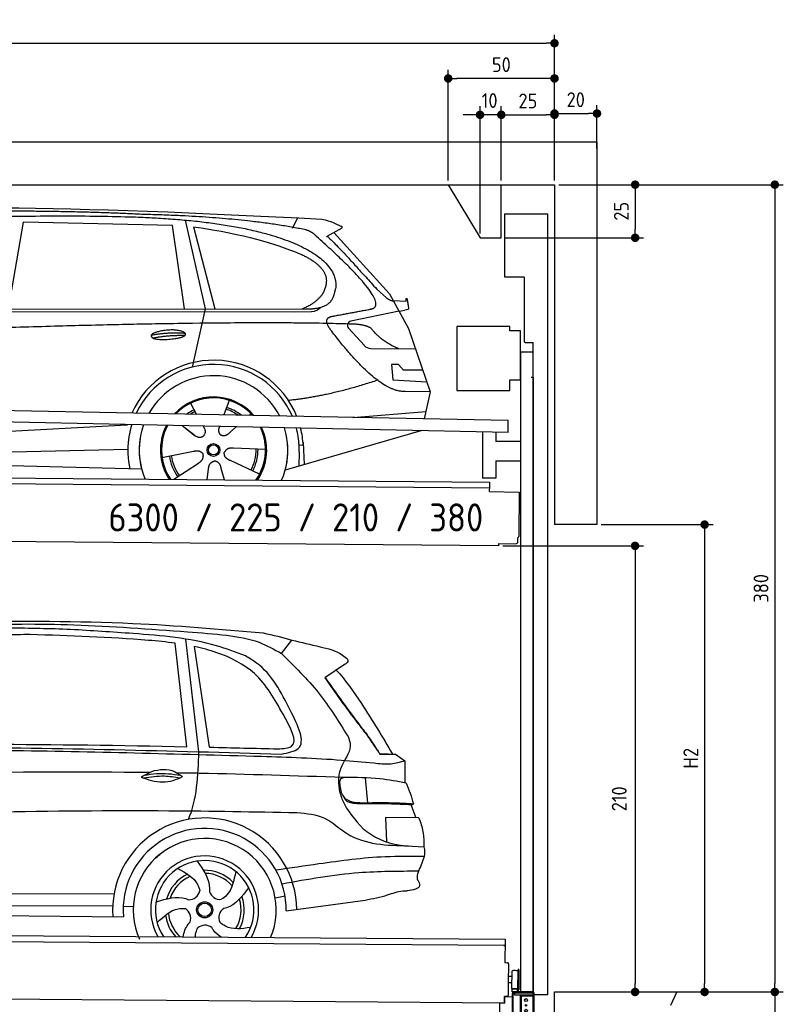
# Model space of a CAD drawing. Header units: millimetres. Extents: x -411 to 6777, y 0 to 7027.
# Tile 6 of 6: x 3183 to 6777, y 2392 to 7027. Entities that reach past the tile are written whole.
import ezdxf

# ---------------------------------------------------------------- set-up
doc = ezdxf.new("R2010")
doc.units = ezdxf.units.MM
doc.layers.add('4', color=3, linetype='Continuous')
for name, color, linetype, lineweight in [('AM_0', 7, 'Continuous', 50), ('car', 10, 'Continuous', 25), ('Freiraum', 7, 'Continuous', 25), ('Gebäude', 7, 'Continuous', 25), ('Logo', 7, 'Continuous', 25), ('Plattform', 7, 'Continuous', 25), ('Ständer vorne', 7, 'Continuous', 25), ('Tor', 200, 'Continuous', 25)]:
    doc.layers.add(name, color=color, linetype=linetype, lineweight=lineweight)
doc.styles.get("Standard").update_dxf_attribs({"font": 'ISOCP.SHX'})
doc.dimstyles.new('GEN-ISO', dxfattribs={"dimscale": 20, "dimtxt": 3.5, "dimasz": 2, "dimexe": 2, "dimexo": 1, "dimgap": 1.5, "dimtad": 1, "dimdec": 1, "dimlfac": 0.1, "dimdsep": 46, "dimtxsty": 'STANDARD', "dimblk": 'PUNKT', "dimcen": 2, "dimclrd": 256, "dimclre": 256, "dimclrt": 2, "dimadec": 0, "dimazin": 0, "dimtp": 0.1, "dimtm": 0.1, "dimtfac": 0.71, "dimtdec": 1, "dimtmove": 2, "dimatfit": 3, "dimldrblk": 'PUNKT', "dimfxl": 2, "dimtolj": 1, "dimarcsym": 0})

# ---------------------------------------------------------------- blocks, each defined once
blk = doc.blocks.new('PUNKT')
at = {"layer": '4', "color": 0, "linetype": 'ByBlock'}
blk.add_line((-0.5, 0), (-1, 0), dxfattribs=at)
at = {"layer": '4', "color": 0, "linetype": 'ByBlock', "const_width": 0.5}
blk.add_lwpolyline([(-0.25, 0, 1), (0.25, 0, 1)], format="xyb", close=True, dxfattribs=at)
blk = doc.blocks.new('*D67')
at = {"layer": '4', "lineweight": -2, "transparency": 16777216}
for p, q in [((5720, 6250), (6776.9, 6250)), ((6736.9, 6210), (6736.9, 2490)), ((6195.4, 2450), (6776.9, 2450))]:
    blk.add_line(p, q, dxfattribs=at)
at = {"layer": 'Defpoints', "color": 0, "transparency": 16777216}
for p in [(5700, 6250), (6175.4, 2450), (6736.9, 2450)]:
    blk.add_point(p, dxfattribs=at)
at = {"layer": '4', "lineweight": -2, "transparency": 16777216, "xscale": 40, "yscale": 40, "zscale": 40}
for p, rotation in [((6736.9, 6250), 90), ((6736.9, 2450), 270)]:
    blk.add_blockref('PUNKT', p, dxfattribs=dict(at, rotation=rotation))
at = {"layer": '4', "color": 2, "transparency": 16777216, "insert": (6671.9, 4350), "char_height": 70, "attachment_point": 5, "rotation": 90}
blk.add_mtext('380', dxfattribs=at)
blk = doc.blocks.new('*D68')
at = {"layer": '4', "lineweight": -2, "transparency": 16777216}
for p, q in [((6295.4, 2450), (6776.9, 2450)), ((6736.9, 2410), (6736.9, 240)), ((5720, 200), (6776.9, 200))]:
    blk.add_line(p, q, dxfattribs=at)
at = {"layer": 'Defpoints', "color": 0, "transparency": 16777216}
for p in [(6275.4, 2450), (5700, 200), (6736.9, 200)]:
    blk.add_point(p, dxfattribs=at)
at = {"layer": '4', "lineweight": -2, "transparency": 16777216, "xscale": 40, "yscale": 40, "zscale": 40}
for p, rotation in [((6736.9, 2450), 90), ((6736.9, 200), 270)]:
    blk.add_blockref('PUNKT', p, dxfattribs=dict(at, rotation=rotation))
at = {"layer": '4', "color": 2, "transparency": 16777216, "insert": (6671.9, 1325), "char_height": 70, "attachment_point": 5, "rotation": 90}
blk.add_mtext('225', dxfattribs=at)
blk = doc.blocks.new('*D69')
at = {"layer": '4', "lineweight": -2, "transparency": 16777216}
for p, q in [((5920, 4650), (6446.5, 4650)), ((6406.5, 4610), (6406.5, 2490)), ((6295.4, 2450), (6446.5, 2450))]:
    blk.add_line(p, q, dxfattribs=at)
at = {"layer": 'Defpoints', "color": 0, "transparency": 16777216}
for p in [(5900, 4650), (6275.4, 2450), (6406.5, 2450)]:
    blk.add_point(p, dxfattribs=at)
at = {"layer": '4', "lineweight": -2, "transparency": 16777216, "xscale": 40, "yscale": 40, "zscale": 40}
for p, rotation in [((6406.5, 4650), 90), ((6406.5, 2450), 270)]:
    blk.add_blockref('PUNKT', p, dxfattribs=dict(at, rotation=rotation))
at = {"layer": '4', "color": 2, "transparency": 16777216, "insert": (6341.5, 3550), "char_height": 70, "attachment_point": 5, "rotation": 90}
blk.add_mtext('H2', dxfattribs=at)
blk = doc.blocks.new('*D70')
at = {"layer": '4', "lineweight": -2, "transparency": 16777216}
for p, q in [((200, 6270.9), (200, 6955.8)), ((5700, 6420.9), (5700, 6955.8)), ((240, 6915.8), (5660, 6915.8))]:
    blk.add_line(p, q, dxfattribs=at)
at = {"layer": 'Defpoints', "color": 0, "transparency": 16777216}
for p in [(5700, 6915.8), (5700, 6400.9), (200, 6250.9)]:
    blk.add_point(p, dxfattribs=at)
at = {"layer": '4', "lineweight": -2, "transparency": 16777216, "xscale": 40, "yscale": 40, "zscale": 40, "rotation": 180}
blk.add_blockref('PUNKT', (200, 6915.8), dxfattribs=at)
at = {"layer": '4', "lineweight": -2, "transparency": 16777216, "xscale": 40, "yscale": 40, "zscale": 40}
blk.add_blockref('PUNKT', (5700, 6915.8), dxfattribs=at)
at = {"layer": '4', "color": 2, "transparency": 16777216, "insert": (2950, 6980.8), "char_height": 70, "attachment_point": 5}
blk.add_mtext('550', dxfattribs=at)
blk = doc.blocks.new('*D71')
at = {"layer": '4', "lineweight": -2, "transparency": 16777216}
for p, q in [((5457.5, 4550), (6119.3, 4550)), ((6079.3, 4510), (6079.3, 2490)), ((6099.3, 2450), (6119.3, 2450))]:
    blk.add_line(p, q, dxfattribs=at)
at = {"layer": 'Defpoints', "color": 0, "transparency": 16777216}
for p in [(5437.5, 4550), (6079.3, 2450), (6079.3, 2450)]:
    blk.add_point(p, dxfattribs=at)
at = {"layer": '4', "lineweight": -2, "transparency": 16777216, "xscale": 40, "yscale": 40, "zscale": 40}
for p, rotation in [((6079.3, 4550), 90), ((6079.3, 2450), 270)]:
    blk.add_blockref('PUNKT', p, dxfattribs=dict(at, rotation=rotation))
at = {"layer": '4', "color": 2, "transparency": 16777216, "insert": (6004.7, 3359.2), "char_height": 70, "attachment_point": 5, "rotation": 90}
blk.add_mtext('210', dxfattribs=at)
blk = doc.blocks.new('*D72')
at = {"layer": '4', "lineweight": -2, "transparency": 16777216}
for p, q in [((5449.6, 6270), (5449.6, 6619.1)), ((5700, 6270), (5700, 6619.1)), ((5489.6, 6579.1), (5660, 6579.1))]:
    blk.add_line(p, q, dxfattribs=at)
at = {"layer": 'Defpoints', "color": 0, "transparency": 16777216}
for p in [(5700, 6579.1), (5449.6, 6250), (5700, 6250)]:
    blk.add_point(p, dxfattribs=at)
at = {"layer": '4', "lineweight": -2, "transparency": 16777216, "xscale": 40, "yscale": 40, "zscale": 40, "rotation": 180}
blk.add_blockref('PUNKT', (5449.6, 6579.1), dxfattribs=at)
at = {"layer": '4', "lineweight": -2, "transparency": 16777216, "xscale": 40, "yscale": 40, "zscale": 40}
blk.add_blockref('PUNKT', (5700, 6579.1), dxfattribs=at)
at = {"layer": '4', "color": 2, "transparency": 16777216, "insert": (5574.8, 6644.2), "char_height": 70, "attachment_point": 5}
blk.add_mtext('25', dxfattribs=at)
blk = doc.blocks.new('*D73')
at = {"layer": '4', "lineweight": -2, "transparency": 16777216}
for p, q in [((5199.6, 6270), (5199.6, 6790.1)), ((5700, 6270), (5700, 6790.1)), ((5660, 6750.1), (5239.6, 6750.1))]:
    blk.add_line(p, q, dxfattribs=at)
at = {"layer": 'Defpoints', "color": 0, "transparency": 16777216}
for p in [(5199.6, 6750.1), (5199.6, 6250), (5700, 6250)]:
    blk.add_point(p, dxfattribs=at)
at = {"layer": '4', "lineweight": -2, "transparency": 16777216, "xscale": 40, "yscale": 40, "zscale": 40, "rotation": 180}
blk.add_blockref('PUNKT', (5199.6, 6750.1), dxfattribs=at)
at = {"layer": '4', "lineweight": -2, "transparency": 16777216, "xscale": 40, "yscale": 40, "zscale": 40}
blk.add_blockref('PUNKT', (5700, 6750.1), dxfattribs=at)
at = {"layer": '4', "color": 2, "transparency": 16777216, "insert": (5449.8, 6815.1), "char_height": 70, "attachment_point": 5}
blk.add_mtext('50', dxfattribs=at)
blk = doc.blocks.new('*D74')
at = {"layer": '4', "lineweight": -2, "transparency": 16777216}
for p, q in [((5720, 6250), (6119.6, 6250)), ((6079.6, 6210), (6079.6, 6040)), ((5469.6, 6000), (6119.6, 6000))]:
    blk.add_line(p, q, dxfattribs=at)
at = {"layer": 'Defpoints', "color": 0, "transparency": 16777216}
for p in [(5700, 6250), (5449.6, 6000), (6079.6, 6000)]:
    blk.add_point(p, dxfattribs=at)
at = {"layer": '4', "lineweight": -2, "transparency": 16777216, "xscale": 40, "yscale": 40, "zscale": 40}
for p, rotation in [((6079.6, 6250), 90), ((6079.6, 6000), 270)]:
    blk.add_blockref('PUNKT', p, dxfattribs=dict(at, rotation=rotation))
at = {"layer": '4', "color": 2, "transparency": 16777216, "insert": (6014.6, 6125), "char_height": 70, "attachment_point": 5, "rotation": 90}
blk.add_mtext('25', dxfattribs=at)
blk = doc.blocks.new('*D75')
at = {"layer": '4', "lineweight": -2, "transparency": 16777216}
for p, q in [((5349.6, 6020), (5349.6, 6619.1)), ((5449.6, 6270), (5449.6, 6619.1)), ((5309.6, 6579.1), (5269.6, 6579.1)), ((5449.6, 6579.1), (5349.6, 6579.1)), ((5489.6, 6579.1), (5529.6, 6579.1))]:
    blk.add_line(p, q, dxfattribs=at)
at = {"layer": 'Defpoints', "color": 0, "transparency": 16777216}
for p in [(5349.6, 6579.1), (5449.6, 6250), (5349.6, 6000)]:
    blk.add_point(p, dxfattribs=at)
at = {"layer": '4', "lineweight": -2, "transparency": 16777216, "xscale": 40, "yscale": 40, "zscale": 40}
blk.add_blockref('PUNKT', (5349.6, 6579.1), dxfattribs=at)
at = {"layer": '4', "lineweight": -2, "transparency": 16777216, "xscale": 40, "yscale": 40, "zscale": 40, "rotation": 180}
blk.add_blockref('PUNKT', (5449.6, 6579.1), dxfattribs=at)
at = {"layer": '4', "color": 2, "transparency": 16777216, "insert": (5394.7, 6646.1), "char_height": 70, "attachment_point": 5}
blk.add_mtext('10', dxfattribs=at)
blk = doc.blocks.new('Car')
at = {"layer": 'car'}
for p, q in [((3906.5, 6119.4), (4003.2, 5702.1)), ((4411.8, 6086.7), (4435.6, 6134.2)), ((3077.7, 5693.1), (3144.7, 6102.9)), ((3846.4, 6093), (3144.7, 6102.9)), ((3906, 5701.1), (3846.4, 6093)), ((3946.1, 6088.8), (4049.2, 5702.5)), ((4643.3, 6088.1), (4573.3, 6048.9)), ((4606.5, 6067.5), (4870.9, 5781.6)), ((4810.5, 5802.6), (4856.2, 5762.8)), ((4870.9, 5781.6), (4961.5, 5619.4)), ((4888.7, 5749.6), (4948.9, 5747.5)), ((1825.8, 5681), (4477.6, 5706.7)), ((4003.2, 5702.1), (3944.8, 5427.8)), ((4916.2, 5700.5), (4943.9, 5704.5)), ((1778.9, 5671.6), (4422.1, 5692.7)), ((4422.1, 5692.7), (4505, 5694.1)), ((4916.2, 5700.5), (4689.8, 5650.6)), ((4679.4, 5617.5), (4754.5, 5536.2)), ((4961.5, 5619.4), (5065.9, 5321.8)), ((4783.7, 5523.4), (4995.4, 5522.6)), ((4916.2, 5448.5), (4883.5, 5448.5)), ((4883.5, 5448.5), (4890.4, 5377)), ((4940, 5422.7), (4916.2, 5448.5)), ((4890.4, 5377), (5049.5, 5368.5)), ((5030.5, 5422.7), (4940, 5422.7)), ((5065.9, 5321.8), (4948.9, 5322.2)), ((5065.9, 5321.8), (5039.2, 5193.8)), ((3938.7, 5257.5), (3968.3, 5205.4)), ((4120.9, 5272.9), (4096, 5204)), ((3966.9, 5207.8), (3968.3, 5205.4)), ((4223, 5211.2), (4215.3, 5202.7)), ((4703.3, 5197.5), (5046.4, 5228.3)), ((1741.2, 5031.9), (3610.1, 5151.1)), ((3610.1, 5151.1), (3642.6, 5153.2)), ((3902, 5151.6), (3953.6, 5111.5)), ((3999.3, 5150.5), (4005.5, 5139.5)), ((4076.4, 5149.5), (4072.7, 5139.2)), ((4155.1, 5148.6), (4128.4, 5124.6)), ((3916.4, 5140.6), (3963, 5104.4)), ((5023.3, 5138.4), (4387.3, 4947)), ((5028, 5139.8), (4984.2, 5126.6)), ((4471.2, 5065.1), (4452, 5063.9)), ((4470.4, 5077.1), (4477, 4974)), ((1761, 4980), (3646.4, 5038.6)), ((3806.8, 5001.5), (3955.2, 5031.8)), ((4293.9, 5042.7), (4142.6, 5047.6)), ((4452.7, 5031.4), (4451.6, 4966.4)), ((1662.5, 4981.6), (3711.5, 4947)), ((3864, 4898.9), (3978.4, 4976.5)), ((4266.7, 4926.5), (4128.9, 4989.2)), ((4021.1, 4899), (4026.6, 4947.4)), ((4101.8, 4899), (4086.4, 4952.4))]:
    blk.add_line(p, q, dxfattribs=at)
for radius in [30.1, 23.6]:
    blk.add_circle((4049, 5038.7), radius, dxfattribs=at)
for centre, radius, start, end in [((4694.1, 5631), 20, 102.4358, 222.7473), ((4783.8, 5563.4), 40, 222.7473, 269.7861), ((4049.4, 5038.2), 422.7, 22.5487, 156.2143), ((4049.4, 5038.2), 403.4, 23.7263, 155.0367), ((4049.4, 5038.2), 350, 27.7494, 151.0136), ((4049.4, 5038.2), 250, 41.078, 137.685), ((4049, 5038.7), 245, 41.9641, 136.7989), ((4049, 5038.7), 209.6, 51.6404, 73.3995), ((4049, 5038.7), 209.6, 116.262, 127.1225), ((4049, 5038.7), 200.6, 116.1152, 123.6695), ((4049, 5038.7), 200.6, 55.0934, 73.5463), ((4049.4, 5038.2), 422.7, 164.0109, 164.2126), ((4049.4, 5038.2), 403.4, 163.2593, 179.9464), ((4049.4, 5038.2), 350, 160.7243, 195.1055), ((4049.4, 5038.2), 250, 152.8016, 213.8648), ((4049, 5038.7), 245, 152.3519, 188.7348), ((4049.4, 5038.2), 250, 326.1848, 25.8498), ((4049.4, 5038.2), 250, 326.1848, 25.8498), ((4049, 5038.7), 245, 0.9266, 26.2995), ((4049.4, 5038.2), 350, 344.8945, 17.9271), ((4049.4, 5038.2), 403.4, 3.6504, 15.3921), ((4049.4, 5038.2), 422.7, 3.6504, 14.6404), ((4049.4, 5038.2), 403.4, 173.0827, 193.1146), ((4049.4, 5038.2), 350, 172.1254, 203.4635), ((4049.4, 5038.2), 250, 169.2195, 213.8648), ((4049, 5038.7), 245, 169.1336, 214.8006), ((4049, 5038.7), 245, 325.2489, 9.5178), ((4049.4, 5038.2), 250, 326.1848, 9.4319), ((4049.4, 5038.2), 350, 336.586, 6.526), ((4049.4, 5038.2), 403.4, 359.0315, 5.5686), ((4049.4, 5038.2), 422.7, 3.6504, 3.7403), ((4049, 5038.7), 209.6, 188.262, 217.3995), ((4049, 5038.7), 200.6, 188.1152, 217.5463), ((4049, 5038.7), 200.6, 332.1152, 1.5463), ((4049, 5038.7), 209.6, 332.262, 1.3995)]:
    blk.add_arc(centre, radius, start, end, dxfattribs=at)
for points, degree in [([(2204.6, 6122.9), (2491.7, 6187.1), (3376.8, 6181.9), (4549.3, 6129.4)], 3), ([(3699.4, 6144.3), (3351, 6160.5), (2735.1, 6150.1)], 2), ([(4474.9, 6078.3), (4173.8, 6138.2), (3699.4, 6144.3)], 2), ([(4549.3, 6129.4), (4596.1, 6120.4), (4605.1, 6112.2), (4642.5, 6096.7)], 3), ([(3946.1, 6088.8), (4200.5, 6052.2), (4314, 6017.5), (4447.3, 5966.1)], 3), ([(4524.6, 6047.9), (4506.5, 6069.6), (4474.9, 6078.3)], 2), ([(4643.3, 6088.1), (4645, 6089.7), (4645.7, 6092.8), (4645.1, 6095.6), (4642.5, 6096.7)], 4), ([(4789.5, 5710), (4878.7, 5738.8), (4524.6, 6047.9)], 2), ([(4573.3, 6048.9), (4581.1, 6053.3), (4810.5, 5802.6)], 2), ([(4447.3, 5966.1), (4561.9, 5915.1), (4572.6, 5850.1)], 2), ([(4572.6, 5850.1), (4578.2, 5755.6), (4461, 5706.5)], 2), ([(4477.6, 5706.7), (4527.7, 5707.1), (4600.7, 5712.5), (4608.4, 5759.3), (4616.6, 5802.6)], 4), ([(4856.2, 5762.8), (4864.5, 5755.6), (4877.8, 5748), (4886.8, 5748), (4888.7, 5749.6)], 4), ([(4948.9, 5747.5), (4950.2, 5786.4), (4961.5, 5712.2)], 2), ([(4505, 5694.1), (4524.3, 5694.9), (4539, 5704), (4546.2, 5714.3)], 3), ([(4576.2, 5727.2), (4576.3, 5727.2), (4576.4, 5727.3), (4576.4, 5727.3)], 3), ([(4961.5, 5712.2), (4961.8, 5708.5), (4956.2, 5706.7), (4943.9, 5704.5)], 3), ([(4595.3, 5609.2), (4551, 5667.5), (4610.9, 5674.7)], 2), ([(4696.9, 5637), (3820.2, 5657.3), (1388.2, 5522.9)], 2), ([(4948.9, 5322.2), (4823.3, 5314), (4595.3, 5609.2)], 2), ([(4784.7, 5619.4), (4747.3, 5637.4), (4696.9, 5637)], 2), ([(4916.2, 5522.9), (4830.5, 5558), (4784.7, 5619.4)], 2), ([(3751.5, 5576.2), (3826.9, 5593.1), (3910.4, 5587.3)], 2), ([(3758.7, 5563.4), (3832.7, 5578), (3910.6, 5577.2)], 2), ([(4817, 5373.6), (4592.3, 5296.1), (4399.6, 5274.9)], 2), ([(3953.9, 5111.5), (3977.4, 5089.8), (4000.5, 5103.3)], 2), ([(3955.2, 5031.8), (3985.8, 5040.8), (4000.6, 5018.4)], 2), ([(3978.4, 4976.5), (4006.3, 4992.1), (4000.6, 5018.4)], 2), ([(4142.6, 5047.6), (4110.8, 5051.4), (4100, 5026.8)], 2), ([(4128.9, 4989.2), (4098.8, 5000), (4100, 5026.8)], 2), ([(4026.6, 4947.4), (4027.5, 4979.3), (4053.4, 4986.5)], 2), ([(4086.4, 4952.4), (4080.1, 4983.8), (4053.4, 4986.5)], 2)]:
    blk.add_open_spline(points, degree=degree, dxfattribs=at)
for points, degree, knots in [([(2374.3, 6110.7), (2400.9, 6113), (2540.3, 6116.1), (3561.5, 6145.6), (4181.8, 6144.8), (4638.8, 5976.4), (4616.6, 5802.6)], 4, [0.0821318, 0.0821318, 0.0821318, 0.0821318, 0.0821318, 0.258851, 0.508851, 1, 1, 1, 1, 1]), ([(4610.9, 5674.7), (4777.5, 5707.3), (4780.4, 5707.9), (4788.7, 5709.8), (4789.5, 5710)], 1, [0.1611508, 0.1611508, 1, 1.0196119, 1.078724, 1.0847856, 1.0847856]), ([(3758.7, 5563.4), (3735.1, 5579.7), (3780.5, 5595.5), (3863.2, 5615.6), (3956.1, 5582.6), (3894.1, 5558.8), (3785.1, 5551.6), (3763.6, 5560.4), (3758.7, 5563.4)], 5, [0, 0, 0, 0, 0, 0, 0.300106, 0.500106, 0.700106, 1, 1, 1, 1, 1, 1]), ([(4005.5, 5139.5), (4007.2, 5135.4), (4008.2, 5131.4), (4008.5, 5127.6), (4009.2, 5119), (4006.6, 5110.9), (4000.5, 5103.3)], 3, [0.2167758, 0.2167758, 0.2167758, 0.2167758, 0.4600873, 0.4600873, 0.4600873, 1, 1, 1, 1]), ([(4072.7, 5139.2), (4072.1, 5136.1), (4071.9, 5133), (4072, 5130.1), (4072.4, 5127.3), (4073.2, 5121.5), (4075.2, 5116.2), (4078.8, 5111.7), (4083.8, 5108.7)], 4, [0.3191838, 0.3191838, 0.3191838, 0.3191838, 0.3191838, 0.5438253, 0.5438253, 0.5438253, 0.5438253, 1, 1, 1, 1, 1]), ([(4128.4, 5124.6), (4128.4, 5124.6), (4128.4, 5124.6), (4128.4, 5124.6), (4128.4, 5124.6), (4119.4, 5114.7), (4108.8, 5104.7), (4094.6, 5102.2), (4083.8, 5108.7)], 4, [-0.000003, -0.000003, -0.000003, -0.000003, -0.000003, 0, 0, 0, 0, 1, 1, 1, 1, 1])]:
    blk.add_open_spline(points, degree=degree, knots=knots, dxfattribs=at)
blk = doc.blocks.new('*D81')
at = {"layer": '4', "lineweight": -2, "transparency": 16777216}
for p, q in [((5700, 6270), (5700, 6625.1)), ((5740, 6585.1), (5860, 6585.1)), ((5900, 6420.8), (5900, 6625.1))]:
    blk.add_line(p, q, dxfattribs=at)
at = {"layer": 'Defpoints', "color": 0, "transparency": 16777216}
for p in [(5900, 6585.1), (5900, 6400.8), (5700, 6250)]:
    blk.add_point(p, dxfattribs=at)
at = {"layer": '4', "lineweight": -2, "transparency": 16777216, "xscale": 40, "yscale": 40, "zscale": 40, "rotation": 180}
blk.add_blockref('PUNKT', (5700, 6585.1), dxfattribs=at)
at = {"layer": '4', "lineweight": -2, "transparency": 16777216, "xscale": 40, "yscale": 40, "zscale": 40}
blk.add_blockref('PUNKT', (5900, 6585.1), dxfattribs=at)
at = {"layer": '4', "color": 2, "transparency": 16777216, "insert": (5800, 6650.1), "char_height": 70, "attachment_point": 5}
blk.add_mtext('20', dxfattribs=at)
blk = doc.blocks.new('Palette EG Gl550')
at = {"layer": 'Plattform'}
for p, q in [((429.5, 2737), (5467.3, 2698)), ((5462.1, 2668), (434.2, 2707)), ((5467.3, 2698), (5466.5, 2588)), ((5466.5, 2588), (5478.5, 2587.9)), ((5483.4, 2582.8), (5482.7, 2492.8)), ((5499.6, 2465.6), (5500.2, 2549.8)), ((5527.5, 2460.5), (5528.3, 2554.5)), ((5532.3, 2554.5), (5531.5, 2460.5)), ((5501.1, 2522.8), (5484.1, 2523)), ((5482.7, 2492.8), (5482.3, 2432.9)), ((5499.8, 2492.7), (5482.7, 2492.8)), ((5525.9, 2465), (5500.9, 2465)), ((5500.9, 2450), (5500.9, 2465)), ((5512.9, 2465), (5500.9, 2465)), ((5500.9, 2450), (5500.9, 2465)), ((5525.9, 2450), (5525.9, 2465)), ((5525.9, 2450), (5525.9, 2465)), ((5465, 2398), (341.7, 2437.7)), ((5465.2, 2428), (5465, 2398)), ((5465.2, 2428), (5477.2, 2427.9)), ((5477.2, 2427.9), (5465.2, 2428)), ((5500.9, 2450), (5525.9, 2450)), ((5525.9, 2450), (5500.9, 2450))]:
    blk.add_line(p, q, dxfattribs=at)
for centre, radius, start, end in [((5462.1, 2673), 5, 268.5823, 358.5607), ((5478.4, 2582.9), 5, 359.556, 89.556), ((5500.6, 2549.8), 0.4, 91.7323, 179.3444), ((5511.7, 2223.6), 326.8, 87.1739, 91.9438), ((5527.8, 2550.4), 0.4, 266.9623, 359.3444), ((5530.3, 2554.5), 2, 359.3444, 179.3444), ((5500, 2465.6), 0.4, 179.3444, 266.9565), ((5519.7, 3349.4), 884.4, 268.7196, 270.4008), ((5491.8, 3553.4), 1088.9, 271.795, 271.861), ((5527.2, 2464.6), 0.4, 359.556, 91.938), ((5529.5, 2460.5), 2, 179.3444, 359.3444), ((5477.3, 2432.9), 5, 269.556, 359.556)]:
    blk.add_arc(centre, radius, start, end, dxfattribs=at)
blk = doc.blocks.new('Car_EG')
at = {"layer": 'car'}
for p, q in [((3998.7, 3612), (3933.1, 4141.9)), ((4383.5, 4077.1), (4432.3, 4140.6)), ((3941.4, 3635.3), (3882.4, 4121.9)), ((4048.7, 3633.7), (3974.1, 4106.9)), ((4681.3, 4028.1), (4588.3, 3964.8)), ((4850.9, 3607.4), (4909.3, 3607.7)), ((4853.8, 3608.2), (4888.8, 3608.3)), ((4888.8, 3608.3), (4908.9, 3608.3)), ((4909.3, 3607.7), (4923.8, 3608.1)), ((4923.8, 3608.1), (4968.3, 3577.2)), ((4968.3, 3577.2), (4968.2, 3473.1)), ((4782.3, 3495.1), (4794.6, 3378.1)), ((4997.2, 3371.3), (5021.7, 3308.4)), ((5036.4, 3308.3), (4878.6, 3309.6)), ((4878.6, 3309.6), (4884, 3194.3)), ((5063, 3126.3), (5044.9, 3078.9)), ((1739.3, 2929.3), (3604.6, 2940.6)), ((4362.5, 2927.2), (4409.3, 2936.1)), ((4415.5, 2865.6), (4786.3, 2920)), ((1740.6, 2875.9), (3598.7, 2883.6)), ((3647.7, 2882.1), (3695.4, 2881.5)), ((1691.9, 2835.9), (3649.1, 2832.3))]:
    blk.add_line(p, q, dxfattribs=at)
for radius in [38.2, 31.6]:
    blk.add_circle((4031.5, 2868), radius, dxfattribs=at)
for centre, radius, start, end in [((4031.5, 2867.4), 433.1, 0.713, 184.6115), ((4031.5, 2867.4), 384, 359.7282, 185.2384), ((4031.5, 2867.4), 336.4, 337.7995, 204.4935), ((4031.5, 2867.9), 254, 329.8221, 210.1779), ((4031.5, 2868), 231.9, 326.5904, 213.4096), ((4031.5, 2868), 186.2, 116.2626, 164.3912), ((4031.5, 2868), 171.5, 113.5905, 161.7257), ((4031.5, 2868), 186.2, 44.2633, 92.4011), ((4031.5, 2868), 171.5, 41.5902, 89.736), ((3956.5, 2967.4), 52.3, 268.6722, 348.431), ((4103, 2970.1), 52.3, 196.6722, 276.431), ((4031.5, 2868), 171.5, 329.577, 17.7302), ((4031.5, 2868), 186.2, 332.2513, 20.3964), ((4150.8, 2831.6), 52.3, 124.6722, 204.431), ((4031.5, 2868), 186.2, 188.2502, 223.2875), ((4031.5, 2868), 171.5, 185.5775, 228.1156), ((3913.7, 2827.3), 52.3, 340.6722, 60.431), ((4033.8, 2743.3), 52.3, 52.6722, 132.431)]:
    blk.add_arc(centre, radius, start, end, dxfattribs=at)
for points, knots in [([(2899.5, 4216.6), (3160.7, 4220.3), (3627.1, 4226.8), (4092.1, 4189.6), (4296.6, 4173.3)], [0, 0, 0, 0, 783.131876, 1398.451598, 1398.451598, 1398.451598, 1398.451598]), ([(3390, 4182.7), (3293.3, 4185.1), (3063, 4190.8), (2758.6, 4171.2), (2551.1, 4155.9), (2477, 4150.4)], [0, 0, 0, 0, 289.925788, 691.034976, 914.075582, 914.075582, 914.075582, 914.075582]), ([(2525, 4173.5), (2654.9, 4183.3), (2948, 4205.4), (3421, 4211.7), (3822.9, 4183.3), (4066.7, 4167.8), (4124.4, 4161)], [0, 0, 0, 0, 391.04113, 881.651907, 1416.366113, 1602.404452, 1602.404452, 1602.404452, 1602.404452]), ([(4213.7, 4064.6), (4168.4, 4081.3), (3999, 4143.8), (3717.5, 4164.5), (3488, 4177.3), (3390, 4182.7)], [0, 0, 0, 0, 144.38685, 540.679923, 835.691207, 835.691207, 835.691207, 835.691207]), ([(3882.4, 4121.9), (3840.8, 4127.3), (3613.4, 4147.6), (3385.8, 4152.9), (3200.1, 4157.3)], [637.56261, 637.56261, 637.56261, 637.56261, 763.549902, 1320.810124, 1320.810124, 1320.810124, 1320.810124]), ([(4124.4, 4161), (4176.6, 4153.9), (4268.3, 4141.4), (4348.8, 4096.5), (4383.5, 4077.1)], [0, 0, 0, 0, 156.409573, 274.497028, 274.497028, 274.497028, 274.497028]), ([(4432.3, 4140.6), (4476.1, 4130.7), (4556.2, 4112.6), (4650.6, 4091.1), (4687.2, 4059.7), (4695, 4053)], [0, 0, 0, 0, 135.791183, 248.765766, 279.520552, 279.520552, 279.520552, 279.520552]), ([(4393.2, 3791.5), (4353.9, 3860.9), (4280.3, 3990.5), (4110.3, 4073.5), (4009.5, 4099.6), (3974.1, 4106.9)], [0, 0, 0, 0, 233.684399, 436.644927, 544.706034, 544.706034, 544.706034, 544.706034]), ([(4426.5, 3811.6), (4383, 3895.2), (4329.4, 3998.2), (4232, 4054.1), (4213.7, 4064.6)], [0, 0, 0, 0, 271.559773, 334.41549, 334.41549, 334.41549, 334.41549]), ([(4383.5, 4077.1), (4444.7, 4018.1), (4565.9, 3901.3), (4655.5, 3758.9), (4699.7, 3688.4)], [0, 0, 0, 0, 254.089873, 502.76226, 502.76226, 502.76226, 502.76226]), ([(4695, 4053), (4695.7, 4049.2), (4697.8, 4038.4), (4687.8, 4032.1), (4681.3, 4028.1)], [0, 0, 0, 0, 10.855432, 30.979101, 30.979101, 30.979101, 30.979101]), ([(4642.3, 4001.5), (4686.2, 3953.9), (4781.8, 3820.3), (4863, 3686.7), (4909.3, 3607.7)], [395.653943, 395.653943, 395.653943, 395.653943, 587.122502, 864.540302, 864.540302, 864.540302, 864.540302]), ([(4588.3, 3964.8), (4639.2, 3893.2), (4703.4, 3803.1), (4772.5, 3716.8), (4786.7, 3699)], [0, 0, 0, 0, 263.425265, 331.664547, 331.664547, 331.664547, 331.664547]), ([(4589.8, 3965.8), (4621.5, 3922), (4679, 3842.4), (4738, 3764), (4764.6, 3728.8)], [0, 0, 0, 0, 162.25725, 294.477825, 294.477825, 294.477825, 294.477825]), ([(4386.9, 3604.1), (4418.1, 3610.1), (4518.9, 3629.5), (4464.3, 3737.2), (4426.5, 3811.6)], [0, 0, 0, 0, 83.009931, 268.207531, 268.207531, 268.207531, 268.207531]), ([(4369.5, 3628.3), (4395.2, 3630.3), (4481.1, 3636.9), (4429.4, 3727.8), (4393.2, 3791.5)], [0, 0, 0, 0, 66.110822, 221.440769, 221.440769, 221.440769, 221.440769]), ([(4764.6, 3728.8), (4772.1, 3720), (4782.3, 3708.2), (4790.9, 3695.3), (4793.1, 3692)], [0, 0, 0, 0, 34.815048, 46.557672, 46.557672, 46.557672, 46.557672]), ([(4699.7, 3688.4), (4704.1, 3677.5), (4721.8, 3633.5), (4677.6, 3571.7), (4655.7, 3509.9), (4656.7, 3478.7), (4657, 3467.6)], [0, 0, 0, 0, 34.097953, 138.175108, 197.887596, 230.983362, 230.983362, 230.983362, 230.983362]), ([(4786.7, 3699), (4797.3, 3683.3), (4818.1, 3652.3), (4840.1, 3622.2), (4850.9, 3607.4)], [0, 0, 0, 0, 56.812879, 111.923736, 111.923736, 111.923736, 111.923736]), ([(1831.3, 3611.2), (2159.8, 3617.2), (3011.7, 3632.6), (3863.6, 3615), (4386.9, 3604.1)], [0, 0, 0, 0, 985.739727, 2555.887054, 2555.887054, 2555.887054, 2555.887054]), ([(4835, 3631), (4839.9, 3624.2), (4845.1, 3617), (4850.3, 3609.7), (4851.3, 3608.4), (4852.6, 3608.3), (4853.8, 3608.2)], [0, 0, 0, 0, 25.300776, 26.442713, 27.003963, 30.176579, 30.176579, 30.176579, 30.176579]), ([(1827.5, 3600), (2121.5, 3604.9), (2545, 3611.9), (3367.3, 3612), (3895.4, 3600.9), (4294, 3592.6)], [0, 0, 0, 0, 882.102268, 1270.770708, 2466.750946, 2466.750946, 2466.750946, 2466.750946]), ([(4294, 3592.6), (4419.2, 3589.7), (4595.4, 3585.6), (4770.9, 3569.9), (4821.6, 3565.3)], [0, 0, 0, 0, 375.490289, 528.429148, 528.429148, 528.429148, 528.429148]), ([(4821.6, 3565.3), (4848.6, 3562.6), (4898.3, 3557.5), (4946.3, 3571), (4968.3, 3577.2)], [0, 0, 0, 0, 80.452469, 148.273091, 148.273091, 148.273091, 148.273091]), ([(3727.9, 3490.6), (3743.9, 3500.4), (3790.1, 3528.8), (3868.5, 3532.2), (3909.6, 3502.8), (3921.6, 3494.1)], [0, 0, 0, 0, 56.386158, 162.852709, 206.792536, 206.792536, 206.792536, 206.792536]), ([(3727.9, 3490.6), (3744, 3484.7), (3792.2, 3467.7), (3863, 3465.5), (3907.7, 3487.3), (3921.6, 3494.1)], [5.208578, 5.208578, 5.208578, 5.208578, 44.198582, 121.455021, 156.55166, 156.55166, 156.55166, 156.55166]), ([(3739.7, 3486.4), (3772, 3491.8), (3828.6, 3501.3), (3885, 3492.5), (3909.2, 3488.2)], [0, 0, 0, 0, 73.878693, 129.282646, 129.282646, 129.282646, 129.282646]), ([(3741.5, 3498.9), (3761, 3502.8), (3817.5, 3513.3), (3874.7, 3506.1), (3912.2, 3500.8)], [7.57653, 7.57653, 7.57653, 7.57653, 52.544532, 137.659237, 137.659237, 137.659237, 137.659237]), ([(4681.1, 3495.9), (4454.5, 3501.6), (4192.9, 3508.1), (3931.2, 3510.9), (3896.1, 3511.2)], [0, 0, 0, 0, 679.940772, 785.142685, 785.142685, 785.142685, 785.142685]), ([(4681.1, 3495.9), (4673.9, 3492.7), (4660.1, 3486.5), (4661.5, 3471.7), (4662.2, 3464.6)], [0, 0, 0, 0, 21.276303, 40.575349, 40.575349, 40.575349, 40.575349]), ([(4974.5, 3472), (4933.7, 3479.3), (4836.7, 3496.6), (4738.2, 3496.2), (4681.1, 3495.9)], [0, 0, 0, 0, 124.191927, 294.878966, 294.878966, 294.878966, 294.878966]), ([(4657, 3467.6), (4657.7, 3460.4), (4660.2, 3433.3), (4685.2, 3353.3), (4736.5, 3296.9), (4774.2, 3255.4)], [0, 0, 0, 0, 21.786395, 81.634094, 246.747403, 246.747403, 246.747403, 246.747403]), ([(4662.2, 3464.6), (4665.2, 3443.1), (4669.5, 3412.1), (4705.8, 3384), (4748.7, 3377), (4781.9, 3377.8), (4801, 3378.3)], [0, 0, 0, 0, 61.688141, 88.915796, 131.377114, 188.888446, 188.888446, 188.888446, 188.888446]), ([(4974.5, 3472), (4981.6, 3456.1), (4995.7, 3424.7), (5005.1, 3391.6), (5009.7, 3375.2)], [0, 0, 0, 0, 52.081574, 103.113227, 103.113227, 103.113227, 103.113227]), ([(4680.9, 3405.8), (4685, 3398.4), (4692.3, 3384.8), (4711.6, 3378.8), (4727.9, 3375.4), (4743, 3374.7), (4753.7, 3374.3), (4758.7, 3374.1)], [0, 0, 0, 0, 24.299806, 44.374389, 57.433548, 74.613131, 89.537932, 89.537932, 89.537932, 89.537932]), ([(4758.7, 3374.1), (4782.9, 3374.2), (4832.5, 3374.3), (4895.4, 3375.1), (4945.4, 3373.3), (4970, 3372.5), (4981.3, 3372.1)], [0, 0, 0, 0, 72.676028, 148.847009, 188.713602, 222.633888, 222.633888, 222.633888, 222.633888]), ([(4801, 3378.3), (4841.6, 3379), (4911.2, 3380.4), (4980.7, 3376.7), (5009.7, 3375.2)], [0, 0, 0, 0, 121.811128, 208.751004, 208.751004, 208.751004, 208.751004]), ([(4981.3, 3372.1), (4984.8, 3372), (4991.9, 3371.6), (4999.1, 3371.2), (5002.6, 3371)], [0, 0, 0, 0, 10.705348, 21.344027, 21.344027, 21.344027, 21.344027]), ([(5002.6, 3371), (5004.4, 3371), (5007.7, 3370.9), (5009, 3373.8), (5009.7, 3375.2)], [0, 0, 0, 0, 4.798676, 8.977894, 8.977894, 8.977894, 8.977894]), ([(1465.1, 3268.1), (1708.5, 3277.3), (2506.5, 3306.9), (3505.7, 3339.1), (4261.5, 3331.5), (4462.4, 3329.4)], [651.356687, 651.356687, 651.356687, 651.356687, 1382.168851, 3046.715693, 3649.598352, 3649.598352, 3649.598352, 3649.598352]), ([(4462.4, 3329.4), (4507.6, 3325.6), (4597.6, 3317.9), (4738, 3181.5), (4886.4, 3178.4), (4988.9, 3176.3)], [0, 0, 0, 0, 132.089839, 263.241357, 556.137776, 556.137776, 556.137776, 556.137776]), ([(5036.4, 3308.3), (5044.1, 3286.9), (5059.9, 3243.3), (5060.3, 3196.8), (5060.5, 3173.1)], [0, 0, 0, 0, 67.622491, 138.154699, 138.154699, 138.154699, 138.154699]), ([(4774.2, 3255.4), (4798.6, 3238), (4882.1, 3178.4), (4987, 3175.3), (5061.2, 3173.1)], [0, 0, 0, 0, 89.012732, 303.591941, 303.591941, 303.591941, 303.591941]), ([(5063, 3126.3), (5001.6, 3126.7), (4835.6, 3127.7), (4603.4, 3093.5), (4432.7, 3067.5), (4365.3, 3057.2)], [0, 0, 0, 0, 184.056968, 497.583163, 702.083529, 702.083529, 702.083529, 702.083529]), ([(3903.7, 3061.5), (3941.5, 3040.8), (3989.8, 3014.3), (4005.3, 2967.7), (4007.7, 2956.9)], [0, 0, 0, 0, 119.179133, 152.627431, 152.627431, 152.627431, 152.627431]), ([(3994.4, 3096.9), (4024, 3055.5), (4056.6, 3009.8), (4053.4, 2959.8), (4052.9, 2955.1)], [0, 0, 0, 0, 140.862207, 155.3883, 155.3883, 155.3883, 155.3883]), ([(5044.9, 3078.9), (5034.4, 3056), (5022, 3028.8), (5037.6, 3007.1), (5040.1, 3003.6)], [0, 0, 0, 0, 65.64359, 78.298126, 78.298126, 78.298126, 78.298126]), ([(4176.1, 3049.3), (4168.1, 3007), (4157.8, 2952.9), (4118.3, 2923.8), (4108.8, 2918.1)], [0, 0, 0, 0, 119.179133, 152.546972, 152.546972, 152.546972, 152.546972]), ([(5035.6, 3057.2), (4942.1, 3056.2), (4726.7, 3053.9), (4514.7, 3015.1), (4394.8, 2991.8)], [0, 0, 0, 0, 279.844829, 645.252119, 645.252119, 645.252119, 645.252119]), ([(4237.8, 2974), (4207.6, 2933.1), (4174.2, 2887.9), (4125.6, 2875.5), (4121, 2874.6)], [0, 0, 0, 0, 140.862207, 155.444261, 155.444261, 155.444261, 155.444261]), ([(5040.1, 3003.6), (5040.9, 2999.2), (5045.3, 2972.8), (5011.8, 2968.6), (4984, 2965.1)], [0, 0, 0, 0, 12.782787, 75.656378, 75.656378, 75.656378, 75.656378]), ([(3802.3, 2903.4), (3850.8, 2918.8), (3904.4, 2935.7), (3951, 2917.2), (3955.3, 2915.2)], [0, 0, 0, 0, 140.862207, 155.442461, 155.442461, 155.442461, 155.442461]), ([(4786.4, 2920.1), (4821.8, 2926.8), (4881.6, 2938), (4945.3, 2965.5), (4977.1, 2965.2), (4984, 2965.1)], [0, 0, 0, 0, 108.214368, 182.603927, 203.112583, 203.112583, 203.112583, 203.112583]), ([(3807.9, 2806.2), (3839.3, 2835.7), (3879.4, 2873.5), (3928.5, 2873.8), (3939.5, 2872.8)], [0, 0, 0, 0, 119.179133, 152.616634, 152.616634, 152.616634, 152.616634]), ([(3931.6, 2740.3), (3935.2, 2762), (3943.3, 2786.7), (3959.9, 2806.6), (3963.1, 2810.1)], [75.258677, 75.258677, 75.258677, 75.258677, 140.862207, 155.531654, 155.531654, 155.531654, 155.531654]), ([(3988.2, 2740.3), (3988.4, 2743.9), (3989.9, 2757.8), (3994.9, 2771.7), (3998.5, 2781.9)], [107.857422, 107.857422, 107.857422, 107.857422, 119.179133, 151.284708, 151.284708, 151.284708, 151.284708]), ([(4109.9, 2740.3), (4095.4, 2749.1), (4079.2, 2762.8), (4067.7, 2780.8), (4065.4, 2785)], [89.202761, 89.202761, 89.202761, 89.202761, 140.862207, 155.53262, 155.53262, 155.53262, 155.53262]), ([(4248.7, 2786.5), (4206.3, 2780.1), (4152.4, 2772.1), (4111.8, 2803.3), (4103.2, 2810)], [0, 0, 0, 0, 119.179133, 151.2485, 151.2485, 151.2485, 151.2485])]:
    blk.add_open_spline(points, degree=3, knots=knots, dxfattribs=at)
for points in [[(4296.6, 4173.3), (4342.7, 4163.9), (4388.7, 4154.6), (4432.3, 4140.6)], [(3200.1, 4157.3), (3160, 4156.6), (3119.9, 4155.8), (3079.9, 4154.9)], [(4793.1, 3692), (4807, 3671.7), (4821, 3651.4), (4835, 3631)], [(3010.4, 3639.7), (3320.7, 3641.5), (3631.1, 3639.6), (3941.4, 3635.3)], [(4048.7, 3633.7), (4155.7, 3632.1), (4262.6, 3630.2), (4369.5, 3628.3)], [(3951.5, 3293.1), (3992.3, 3386.5), (3995.5, 3499.2), (3998.7, 3612)], [(3766, 3512), (3450.4, 3513.3), (3134.8, 3509.5), (2819.3, 3502.2)], [(5061.2, 3173.1), (5067, 3156.4), (5063.7, 3139.7), (5063, 3126.3)], [(3796.5, 3108.1), (3803.7, 3114.5), (3811, 3121), (3818.2, 3127.5)]]:
    blk.add_open_spline(points, degree=3, dxfattribs=at)
blk = doc.blocks.new('Plattform OG 6200 550')
at = {"layer": 'Plattform'}
for p, q in [((5482.3, 5139.6), (348.5, 5242)), ((5481.2, 5083.6), (347.5, 5191)), ((5481.2, 5083.6), (5482.3, 5139.5)), ((5361.5, 5086.1), (5361.5, 4868.3)), ((5423.5, 5084.7), (5423.5, 5040.8)), ((5539.9, 5040.8), (5423.5, 5040.8)), ((5423.5, 4950.8), (5423.5, 4868.3)), ((5423.5, 4950.8), (5539.9, 4950.8)), ((440.2, 4893.6), (5395, 4850.4)), ((5423.5, 4868.3), (5361.5, 4868.3)), ((446, 4866.5), (5394.8, 4823.4)), ((5394.7, 4806.2), (5394.9, 4830.2)), ((5394.9, 4830.2), (5395, 4845.2)), ((5395, 4845.2), (5395, 4850.4)), ((5394.7, 4806.2), (5534.1, 4803)), ((5534.1, 4803), (5532.3, 4594)), ((5437.5, 4550), (372.6, 4594.2)), ((5437.5, 4550), (5437.5, 4560.8)), ((5437.5, 4560.8), (5517.5, 4560.1)), ((5527.6, 4570.1), (5527.8, 4588.2))]:
    blk.add_line(p, q, dxfattribs=at)
for centre, radius, start, end in [((5526.2, 4594.1), 6.08, 284.5689, 358.9086), ((5517.6, 4570.1), 10, 269.5, 359.5)]:
    blk.add_arc(centre, radius, start, end, dxfattribs=at)
blk = doc.blocks.new('Ständer vorne ab 340')
at = {"layer": 'Ständer vorne'}
for p, q in [((5240, 5582), (5240, 5282)), ((5490, 5582), (5240, 5582)), ((5490, 5562), (5490, 5582)), ((5540, 5562), (5490, 5562)), ((5540, 5332), (5540, 5562)), ((5540.2, 5462), (5539.8, 5462)), ((5540, 5462), (5540, 2450)), ((5600, 5462), (5540, 5462)), ((5600, 2448.7), (5600, 5462)), ((5490, 5282), (5490, 5332)), ((5490, 5332), (5540, 5332)), ((5240, 5282), (5490, 5282)), ((5540, 5177.4), (5540, 5178.4)), ((5511.2, 2445), (5511.2, 2437)), ((5595.1, 2445), (5511.2, 2445)), ((5511.2, 2437), (5600, 2437)), ((5600, 2437), (5600, 2440))]:
    blk.add_line(p, q, dxfattribs=at)
blk = doc.blocks.new('Tor ab 370 Gebäude')
at = {"layer": 'Tor'}
for p, q in [((5465.6, 5814.5), (5465.6, 6113)), ((5465.6, 6113), (5668, 6113)), ((5668, 2437), (5668, 6113)), ((5557, 5814.5), (5465.6, 5814.5)), ((5557, 5814.5), (5557, 5513)), ((5562, 5507.1), (5600, 5507)), ((5600, 5342), (5600, 5507)), ((5600, 5342), (5590, 5342)), ((5600, 5342), (5600, 2437)), ((5600, 2437), (5600, 5342)), ((5668, 2437), (5600, 2437))]:
    blk.add_line(p, q, dxfattribs=at)
blk.add_arc((5563, 5513), 6, 180, 260.4059, dxfattribs=at)
blk = doc.blocks.new('Ständer_vorne_GT225')
at = {"layer": 'Ständer vorne'}
for p, q in [((5465, 2398), (5465.2, 2428)), ((5465.2, 2428), (5501, 2427.7)), ((5501, 2440), (5501, 2357.2)), ((5506.1, 2357.2), (5506.1, 2440)), ((5595, 2450), (5511, 2450)), ((5595.1, 2445), (5511.1, 2445)), ((5511.2, 2437), (5600, 2437)), ((5540, 218), (5540, 2437)), ((5540, 2432), (5600, 2432)), ((5545, 218), (5545, 2432)), ((5600, 200), (5600, 2440)), ((5605, 2354), (5605, 2440)), ((5441, 2398.2), (5441, 2205)), ((5441, 2398.2), (5465, 2398)), ((5510.3, 2343.9), (5504.1, 2350)), ((5507.6, 2353.7), (5512.7, 2348.6)), ((5510.3, 2343.9), (5539.8, 2315)), ((5512.7, 2348.6), (5540, 2321.8)), ((5600, 2354), (5605, 2354)), ((5600, 2264), (5602, 2262.1)), ((5605, 2254.9), (5605, 2190)), ((5446, 2200), (5461.5, 2200)), ((5464, 2197.5), (5464, 2185)), ((5469, 2180), (5540, 2180)), ((5600, 2190), (5605, 2190)), ((5511, 218), (5600, 218)), ((5511, 218), (5511, 200)), ((5600, 210), (5511, 210)), ((5600, 200), (5511, 200))]:
    blk.add_line(p, q, dxfattribs=at)
for centre, radius in [((5566, 2412), 6.5), ((5566, 2362), 6.5), ((5566, 2387), 3.7), ((5566, 2337), 3.7), ((5571.4, 338), 3.7), ((5571.4, 288), 3.7)]:
    blk.add_circle(centre, radius, dxfattribs=at)
for centre, radius, start, end in [((5511.1, 2439.9), 10.1, 90.1445, 179.6512), ((5511.1, 2440), 5, 90, 180), ((5595, 2440), 10, 0, 90), ((5595, 2440), 5, 0, 90), ((5511.1, 2357.2), 10.1, 180, 225.5525), ((5511.1, 2357.2), 5, 179.6711, 225.5525), ((5595, 2254.9), 10, 0, 45.8814), ((5446, 2205), 5, 180, 270), ((5461.5, 2197.5), 2.5, 0, 90), ((5469, 2185), 5, 180, 270)]:
    blk.add_arc(centre, radius, start, end, dxfattribs=at)
blk = doc.blocks.new('Gebäude_380_GT225')
at = {"layer": 'Freiraum'}
blk.add_lwpolyline([(5199.6, 6250), (5349.6, 6000), (5449.6, 6000), (5449.6, 6250)], dxfattribs=at)
at = {"layer": 'Gebäude'}
for p, q in [((5900, 6450.6), (0, 6450.6)), ((5900, 6450.6), (5900, 4650)), ((200, 6250), (5700, 6250)), ((5700, 6250), (5700, 4650)), ((5900, 4650), (5700, 4650)), ((5700, 2450), (6275.4, 2450)), ((6275.4, 2450), (6246.4, 2385.9))]:
    blk.add_line(p, q, dxfattribs=at)
blk.add_lwpolyline([(5700, 200), (5700, 2450)], dxfattribs=at)

msp = doc.modelspace()

# ---------------------------------------------------------------- block references
at = {"layer": 'AM_0', "rotation": 359.5559561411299}
msp.add_blockref('Car_EG', (0, 0), dxfattribs=at)
at = {"layer": 'car', "rotation": 359.4752422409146}
msp.add_blockref('Car', (0, 0), dxfattribs=at)
at = {"layer": 'Gebäude'}
msp.add_blockref('Gebäude_380_GT225', (0, 0), dxfattribs=at)
at = {"layer": 'Plattform'}
for name in ['Plattform OG 6200 550', 'Palette EG Gl550']:
    msp.add_blockref(name, (0, 0), dxfattribs=at)
at = {"layer": 'Ständer vorne'}
for name in ['Ständer vorne ab 340', 'Ständer_vorne_GT225']:
    msp.add_blockref(name, (0, 0), dxfattribs=at)
at = {"layer": 'Tor', "linetype": 'ByBlock'}
msp.add_blockref('Tor ab 370 Gebäude', (0, 0), dxfattribs=at)

# ---------------------------------------------------------------- texts
at = {"layer": 'Logo'}
msp.add_text('6300 / 225 / 210 / 380 ', height=132, dxfattribs=at).set_placement((3600.35, 4617.71))

# ---------------------------------------------------------------- dimensions: what is measured, and where the dimension line sits
at = {"layer": '4'}
for base, p1, p2, override, picture, middle in [((5700, 6915.8), (200, 6250.88), (5700, 6400.88), {"dimtdec": 3, "dimtolj": 0}, '*D70', (2950, 6980.8)), ((5199.64, 6750.12), (5700, 6250), (5199.64, 6250), {"dimtdec": 3, "dimtolj": 0}, '*D73', (5449.82, 6815.12)), ((5700, 6579.15), (5449.63, 6250), (5700, 6250), {"dimtdec": 3, "dimtolj": 0}, '*D72', (5574.82, 6644.16)), ((5900, 6585.09), (5700, 6250), (5900, 6400.82), {"dimtol": 0, "dimlim": 0, "dimtp": 0.1, "dimtm": 0.1, "dimtfac": 0.71, "dimtdec": 3, "dimtolj": 0, "dimtzin": 8}, '*D81', (5800, 6650.1))]:
    dim = msp.add_linear_dim(base=base, p1=p1, p2=p2, dimstyle='GEN-ISO', override=override, dxfattribs=at)
    dim.commit()
    dim.dimension.update_dxf_attribs({"geometry": picture, "text_midpoint": middle})
dim = msp.add_linear_dim(base=(5349.64, 6579.15), p1=(5449.63, 6250), p2=(5349.64, 6000), dimstyle='GEN-ISO', override={"dimtdec": 3, "dimtolj": 0}, dxfattribs=at)
dim.commit()
dim.dimension.update_dxf_attribs({"geometry": '*D75', "text_midpoint": (5394.75, 6646.13), "dimtype": 160})
for base, p1, p2, override, picture, middle in [((6079.62, 6000), (5700, 6250), (5449.64, 6000), {"dimtdec": 3, "dimtolj": 0}, '*D74', (6014.61, 6125)), ((6736.86, 2450), (5700, 6250), (6175.45, 2450), {"dimdec": 0, "dimtdec": 3, "dimtolj": 0}, '*D67', (6671.86, 4350)), ((6736.86, 200), (6275.45, 2450), (5700, 200), {"dimtdec": 3, "dimtolj": 0}, '*D68', (6671.85, 1325))]:
    dim = msp.add_linear_dim(base=base, p1=p1, p2=p2, angle=90, dimstyle='GEN-ISO', override=override, dxfattribs=at)
    dim.commit()
    dim.dimension.update_dxf_attribs({"geometry": picture, "text_midpoint": middle})
dim = msp.add_linear_dim(base=(6406.55, 2450), p1=(5900, 4650), p2=(6275.45, 2450), angle=90, text='H2', dimstyle='GEN-ISO', override={"dimdec": 0, "dimtdec": 3, "dimtolj": 0}, dxfattribs=at)
dim.commit()
dim.dimension.update_dxf_attribs({"geometry": '*D69', "text_midpoint": (6341.54, 3550)})
dim = msp.add_linear_dim(base=(6079.31, 2450), p1=(5437.5, 4549.97), p2=(6079.31, 2450), angle=90, dimstyle='GEN-ISO', override={"dimtdec": 3, "dimtolj": 0}, dxfattribs=at)
dim.commit()
dim.dimension.update_dxf_attribs({"geometry": '*D71', "text_midpoint": (6004.71, 3359.23), "dimtype": 160})

doc.saveas('drawing.dxf')
